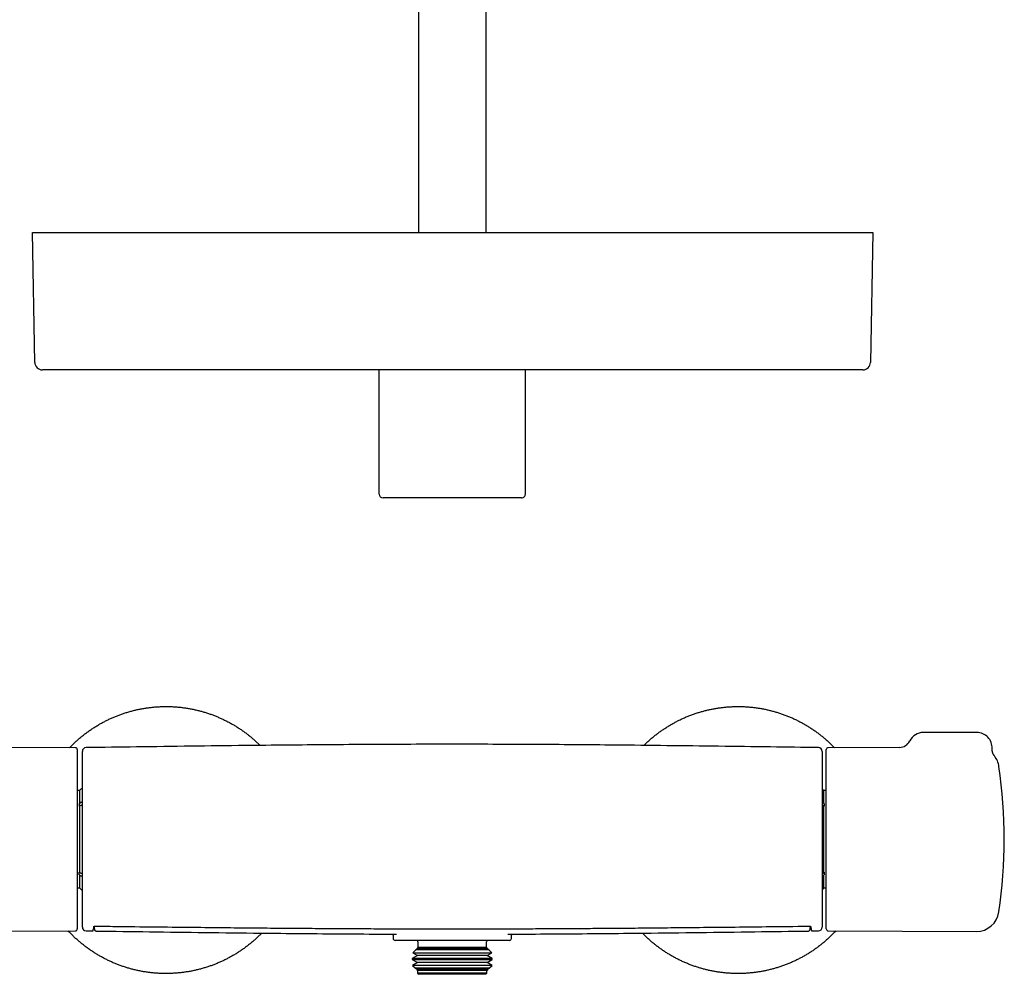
# Model space of a CAD drawing. Header units: millimetres. Extents: x 8 to 822, y 12 to 1777.
# Tile 9 of 14: x 327 to 585, y 951 to 1201. Entities that reach past the tile are written whole.
import ezdxf

# ---------------------------------------------------------------- set-up
doc = ezdxf.new("R2010")
doc.units = ezdxf.units.MM

msp = doc.modelspace()

# ---------------------------------------------------------------- linework, layer by layer
at = {"color": 7, "linetype": 'Continuous', "lineweight": 30}
for p, q in [((431.25, 1405.96), (431.25, 1145.68)), ((449.05, 1145.68), (449.05, 1405.96)), ((330.68, 1111.65), (330.09, 1145.68)), ((330.09, 1145.68), (344.08, 1145.68)), ((344.08, 1145.68), (536.39, 1145.68)), ((536.39, 1145.68), (550.39, 1145.68)), ((550.39, 1145.68), (549.8, 1111.65)), ((344.68, 1109.68), (332.68, 1109.68)), ((535.8, 1109.68), (344.68, 1109.68)), ((420.98, 1077.13), (420.98, 1109.68)), ((459.32, 1077.13), (459.32, 1109.68)), ((547.8, 1109.68), (535.8, 1109.68)), ((427.65, 1076.13), (421.99, 1076.13)), ((452.65, 1076.13), (427.65, 1076.13)), ((458.31, 1076.13), (452.65, 1076.13)), ((577.7, 1014.63), (563.7, 1014.63)), ((341.3, 1010.64), (322.57, 1010.72)), ((341.8, 1010.14), (341.8, 963.13)), ((536.16, 1010.64), (536.16, 1010.64)), ((538.2, 963.13), (538.2, 1010.14)), ((557.43, 1010.72), (538.7, 1010.64)), ((582.31, 1008.47), (582.31, 1008.47)), ((342.43, 999.38), (341.8, 999.38)), ((342.43, 999.38), (342.43, 996)), ((538.2, 999.38), (537.57, 999.38)), ((537.57, 996), (537.57, 999.38)), ((342.43, 996), (342.3, 996)), ((342.3, 996), (342.3, 995.29)), ((342.52, 995.39), (342.3, 995.39)), ((342.3, 995.29), (342.43, 995.29)), ((342.43, 995.29), (342.43, 977.98)), ((537.48, 995.39), (537.7, 995.39)), ((537.57, 996), (537.7, 996)), ((537.57, 977.98), (537.57, 995.29)), ((537.57, 995.29), (537.7, 995.29)), ((537.7, 996), (537.7, 995.29)), ((342.43, 977.98), (342.3, 977.98)), ((342.3, 977.27), (342.3, 977.98)), ((342.52, 977.87), (342.3, 977.87)), ((342.43, 977.27), (342.3, 977.27)), ((342.43, 977.27), (342.43, 973.88)), ((537.48, 977.87), (537.7, 977.87)), ((537.57, 977.98), (537.7, 977.98)), ((537.57, 973.88), (537.57, 977.27)), ((537.57, 977.27), (537.7, 977.27)), ((537.7, 977.98), (537.7, 977.27)), ((341.8, 973.88), (342.43, 973.88)), ((537.57, 973.88), (538.2, 973.88)), ((302.47, 962.46), (341.3, 962.63)), ((344.14, 962.62), (345.8, 962.6)), ((345.8, 962.6), (345.8, 962.6)), ((346.8, 962.58), (346.8, 962.58)), ((424.65, 961.2), (424.65, 960.63)), ((455.65, 960.63), (455.65, 961.21)), ((455.65, 961.21), (455.65, 961.21)), ((533.5, 962.58), (533.5, 962.58)), ((534.5, 962.6), (536.16, 962.62)), ((534.5, 962.6), (534.5, 962.6)), ((538.7, 962.63), (577.53, 962.46)), ((455.15, 960.13), (425.15, 960.13)), ((431.03, 957.93), (430.6, 957.68)), ((431.15, 958.23), (430.91, 957.99)), ((430.91, 957.99), (431.03, 957.93)), ((430.91, 957.99), (442.86, 957.99)), ((449.27, 957.93), (431.03, 957.93)), ((431.15, 959.73), (431.15, 958.23)), ((449.15, 958.23), (431.15, 958.23)), ((442.86, 957.99), (449.39, 957.99)), ((449.15, 958.23), (449.15, 959.73)), ((449.39, 957.99), (449.15, 958.23)), ((449.27, 957.93), (449.39, 957.99)), ((449.7, 957.68), (449.27, 957.93)), ((431.03, 956.13), (429.67, 955.35)), ((429.67, 955.35), (429.67, 955.11)), ((450.63, 955.35), (429.67, 955.35)), ((430.6, 957.68), (429.77, 956.85)), ((429.77, 956.85), (431.03, 956.13)), ((429.77, 956.85), (443.19, 956.85)), ((449.7, 957.68), (430.6, 957.68)), ((449.27, 956.13), (431.03, 956.13)), ((443.19, 956.85), (450.53, 956.85)), ((449.27, 956.13), (450.53, 956.85)), ((450.63, 955.35), (449.27, 956.13)), ((450.53, 956.85), (449.7, 957.68)), ((450.63, 955.11), (450.63, 955.35)), ((429.67, 955.11), (431.03, 954.33)), ((429.67, 955.11), (443.22, 955.11)), ((431.03, 954.33), (429.71, 953.57)), ((429.71, 953.57), (430.39, 952.9)), ((450.59, 953.57), (429.71, 953.57)), ((430.39, 952.9), (431.03, 952.53)), ((430.39, 952.9), (443.01, 952.9)), ((449.27, 954.33), (431.03, 954.33)), ((443.01, 952.9), (449.91, 952.9)), ((443.22, 955.11), (450.63, 955.11)), ((449.27, 954.33), (450.63, 955.11)), ((450.59, 953.57), (449.27, 954.33)), ((449.27, 952.53), (449.91, 952.9)), ((449.91, 952.9), (450.59, 953.57)), ((431.03, 952.53), (430.85, 952.43)), ((430.85, 952.43), (431.05, 952.23)), ((449.45, 952.43), (430.85, 952.43)), ((449.27, 952.53), (431.03, 952.53)), ((431.05, 952.23), (431.05, 951.53)), ((449.25, 952.23), (431.05, 952.23)), ((431.05, 951.53), (431.35, 951.23)), ((449.25, 951.53), (431.05, 951.53)), ((448.95, 951.23), (431.35, 951.23)), ((448.95, 951.23), (449.25, 951.53)), ((449.25, 952.23), (449.45, 952.43)), ((449.25, 951.53), (449.25, 952.23)), ((449.45, 952.43), (449.27, 952.53))]:
    msp.add_line(p, q, dxfattribs=at)
for centre, radius, start, end in [((332.68, 1111.68), 2, 181, 270), ((547.8, 1111.68), 2, 270, 359), ((557.42, 1013.72), 3, 270.2518, 333.8743), ((563.7, 1010.63), 4, 90, 153.8538), ((577.7, 1010.63), 4, 357.2547, 90), ((341.3, 1010.14), 0.5, 360, 89.75), ((344.15, 1009.65), 1, 90.7988, 180), ((536.15, 1009.65), 1, 359.9997, 89.2025), ((538.7, 1010.14), 0.5, 90.25, 180), ((577.56, 1004.81), 6, 8.4268, 37.6145), ((454.9, 986.63), 130, 351.5732, 8.4268), ((343.31, 998.95), 0.98, 99.533, 153.9742), ((536.69, 998.95), 0.98, 26.0258, 61.8731), ((343.31, 974.31), 0.98, 206.0258, 260.4658), ((536.69, 974.31), 0.98, 298.0722, 333.9742), ((577.56, 968.46), 6, 269.75, 351.5732), ((341.3, 963.13), 0.5, 270.25, 0), ((344.15, 963.62), 1, 179.7606, 269.2022), ((536.15, 963.62), 1, 270.7988, 0), ((538.7, 963.13), 0.5, 180, 269.75), ((425.15, 960.63), 0.5, 180, 270), ((455.15, 960.63), 0.5, 270, 0), ((430.65, 959.73), 0.5, 0, 53.1301), ((449.65, 959.73), 0.5, 126.8699, 180)]:
    msp.add_arc(centre, radius, start, end, dxfattribs=at)
for centre, start_param, end_param in [((421.99, 1077.13), 0, 1.570796), ((458.31, 1077.13), 1.570796, 3.141593)]:
    msp.add_ellipse(centre, major_axis=(-1.01, 0), ratio=0.994104, start_param=start_param, end_param=end_param, dxfattribs=at)
for points, knots in [([(339.8, 1010.64), (339.91, 1010.76), (340.24, 1011.1), (340.82, 1011.66), (341.52, 1012.32), (342.25, 1012.97), (343.01, 1013.61), (343.8, 1014.23), (344.61, 1014.83), (345.44, 1015.41), (346.28, 1015.96), (347.13, 1016.48), (347.97, 1016.97), (348.82, 1017.43), (349.68, 1017.87), (350.55, 1018.28), (351.43, 1018.67), (352.32, 1019.03), (353.22, 1019.37), (354.14, 1019.68), (355.09, 1019.98), (356.06, 1020.26), (357.04, 1020.5), (358.02, 1020.72), (359.01, 1020.91), (359.99, 1021.06), (360.96, 1021.19), (361.92, 1021.29), (362.88, 1021.37), (363.84, 1021.41), (364.8, 1021.43), (365.76, 1021.43), (366.73, 1021.4), (367.7, 1021.34), (368.69, 1021.25), (369.69, 1021.13), (370.69, 1020.98), (371.68, 1020.81), (372.67, 1020.6), (373.63, 1020.37), (374.58, 1020.12), (375.5, 1019.85), (376.41, 1019.55), (377.32, 1019.22), (378.22, 1018.87), (379.1, 1018.5), (379.98, 1018.1), (380.86, 1017.67), (381.74, 1017.21), (382.62, 1016.72), (383.48, 1016.2), (384.33, 1015.66), (385.17, 1015.09), (385.97, 1014.51), (386.75, 1013.92), (387.49, 1013.31), (388.23, 1012.69), (388.94, 1012.04), (389.45, 1011.55), (389.72, 1011.28), (389.77, 1011.23)], [0, 0, 0, 0, 0.008549, 0.025837, 0.043125, 0.060413, 0.078524, 0.096636, 0.114747, 0.132858, 0.150969, 0.169081, 0.186369, 0.203657, 0.220945, 0.238233, 0.255521, 0.272809, 0.290097, 0.307385, 0.325496, 0.343607, 0.361719, 0.37983, 0.397941, 0.416052, 0.43334, 0.450629, 0.467917, 0.485205, 0.502493, 0.519781, 0.537069, 0.554357, 0.572468, 0.590579, 0.608691, 0.626802, 0.644913, 0.663024, 0.680312, 0.6976, 0.714888, 0.732176, 0.749464, 0.766753, 0.784041, 0.801329, 0.81944, 0.837551, 0.855662, 0.873774, 0.891885, 0.909996, 0.927284, 0.944572, 0.96186, 0.979148, 0.996436, 1, 1, 1, 1]), ([(490.38, 1011.23), (490.44, 1011.29), (490.73, 1011.59), (491.28, 1012.11), (492.03, 1012.78), (492.79, 1013.42), (493.55, 1014.04), (494.32, 1014.62), (495.1, 1015.18), (495.9, 1015.71), (496.71, 1016.23), (497.54, 1016.72), (498.37, 1017.19), (499.24, 1017.65), (500.13, 1018.09), (501.05, 1018.5), (501.98, 1018.89), (502.92, 1019.26), (503.87, 1019.59), (504.81, 1019.9), (505.75, 1020.17), (506.68, 1020.41), (507.62, 1020.63), (508.56, 1020.82), (509.51, 1020.99), (510.46, 1021.13), (511.42, 1021.24), (512.39, 1021.33), (513.38, 1021.39), (514.39, 1021.43), (515.4, 1021.43), (516.41, 1021.41), (517.41, 1021.36), (518.4, 1021.28), (519.37, 1021.17), (520.33, 1021.04), (521.28, 1020.88), (522.22, 1020.7), (523.16, 1020.49), (524.09, 1020.25), (525.02, 1019.99), (525.95, 1019.7), (526.89, 1019.38), (527.84, 1019.03), (528.77, 1018.65), (529.69, 1018.24), (530.6, 1017.8), (531.48, 1017.35), (532.34, 1016.88), (533.17, 1016.39), (533.99, 1015.89), (534.79, 1015.35), (535.58, 1014.8), (536.35, 1014.23), (537.11, 1013.63), (537.86, 1013.01), (538.6, 1012.35), (539.34, 1011.66), (539.92, 1011.09), (540.25, 1010.75), (540.34, 1010.64)], [0, 0, 0, 0, 0.0044681, 0.02258, 0.0406919, 0.0588038, 0.0760925, 0.0933812, 0.11067, 0.1279587, 0.1452474, 0.1625361, 0.1798248, 0.1971135, 0.2152254, 0.2333373, 0.2514493, 0.2695612, 0.2876731, 0.305785, 0.3230737, 0.3403625, 0.3576512, 0.3749399, 0.3922286, 0.4095173, 0.426806, 0.4440947, 0.4622066, 0.4803186, 0.4984305, 0.5165424, 0.5346543, 0.5527663, 0.570055, 0.5873437, 0.6046324, 0.6219211, 0.6392098, 0.6564985, 0.6737872, 0.6910759, 0.7091878, 0.7272998, 0.7454117, 0.7635236, 0.7816355, 0.7997475, 0.8170362, 0.8343249, 0.8516136, 0.8689023, 0.886191, 0.9034797, 0.9207684, 0.9380571, 0.956169, 0.974281, 0.9923929, 1, 1, 1, 1]), ([(343.15, 963.62), (343.15, 963.62), (343.15, 963.62), (343.15, 963.65), (343.15, 963.7), (343.15, 963.78), (343.15, 963.88), (343.15, 964.01), (343.15, 964.17), (343.15, 964.35), (343.15, 964.55), (343.15, 964.78), (343.15, 965.03), (343.15, 965.32), (343.15, 965.63), (343.15, 965.96), (343.15, 966.32), (343.15, 966.7), (343.15, 967.09), (343.15, 967.51), (343.15, 967.94), (343.15, 968.4), (343.15, 968.89), (343.15, 969.4), (343.15, 969.94), (343.15, 970.49), (343.15, 971.06), (343.15, 971.63), (343.15, 972.22), (343.15, 972.83), (343.15, 973.45), (343.15, 974.09), (343.15, 974.76), (343.15, 975.44), (343.15, 976.13), (343.15, 976.84), (343.15, 977.55), (343.15, 978.27), (343.15, 978.99), (343.15, 979.71), (343.15, 980.45), (343.15, 981.19), (343.15, 981.95), (343.15, 982.73), (343.15, 983.51), (343.15, 984.29), (343.15, 985.06), (343.15, 985.84), (343.15, 986.6), (343.15, 987.36), (343.15, 988.13), (343.15, 988.9), (343.15, 989.67), (343.15, 990.45), (343.15, 991.22), (343.15, 991.99), (343.15, 992.74), (343.15, 993.49), (343.15, 994.21), (343.15, 994.93), (343.15, 995.64), (343.15, 996.34), (343.15, 997.04), (343.15, 997.74), (343.15, 998.42), (343.15, 999.09), (343.15, 999.74), (343.15, 1000.36), (343.15, 1000.97), (343.15, 1001.56), (343.15, 1002.14), (343.15, 1002.7), (343.15, 1003.25), (343.15, 1003.78), (343.15, 1004.3), (343.15, 1004.79), (343.15, 1005.26), (343.15, 1005.7), (343.15, 1006.12), (343.15, 1006.52), (343.15, 1006.89), (343.15, 1007.25), (343.15, 1007.58), (343.15, 1007.9), (343.15, 1008.19), (343.15, 1008.45), (343.15, 1008.68), (343.15, 1008.89), (343.15, 1009.07), (343.15, 1009.23), (343.15, 1009.36), (343.15, 1009.47), (343.15, 1009.56), (343.15, 1009.61), (343.15, 1009.64), (343.15, 1009.64), (343.15, 1009.64)], [0, 0, 0, 0, 0.006244, 0.016813, 0.027383, 0.037946, 0.048498, 0.059074, 0.069659, 0.080247, 0.090831, 0.101407, 0.112291, 0.123185, 0.134082, 0.144976, 0.15586, 0.166456, 0.177061, 0.187669, 0.198274, 0.20887, 0.219774, 0.230688, 0.241605, 0.252519, 0.263423, 0.274018, 0.284622, 0.295229, 0.305833, 0.316429, 0.327331, 0.338242, 0.349157, 0.360068, 0.37097, 0.381545, 0.392129, 0.402716, 0.413301, 0.423876, 0.434758, 0.445648, 0.456542, 0.467433, 0.478314, 0.488878, 0.499452, 0.510028, 0.520602, 0.531166, 0.542038, 0.552918, 0.563803, 0.574683, 0.585555, 0.596119, 0.606692, 0.617268, 0.62784, 0.638404, 0.649276, 0.660157, 0.671042, 0.681923, 0.692795, 0.703369, 0.713952, 0.724538, 0.735121, 0.745695, 0.756577, 0.767469, 0.778364, 0.789256, 0.800138, 0.810708, 0.821287, 0.831869, 0.842448, 0.853019, 0.863895, 0.87478, 0.885669, 0.896555, 0.907431, 0.918001, 0.928579, 0.93916, 0.949739, 0.960309, 0.971183, 0.982066, 0.992953, 1, 1, 1, 1]), ([(536.16, 1010.65), (531.97, 1010.71), (523.24, 1010.83), (509.99, 1011), (496.41, 1011.17), (483.8, 1011.3), (472.16, 1011.41), (461.49, 1011.48), (450.82, 1011.52), (440.08, 1011.54), (429.29, 1011.52), (418.42, 1011.47), (407.56, 1011.4), (396.69, 1011.31), (384.71, 1011.18), (371.6, 1011.02), (357.7, 1010.84), (348.55, 1010.71), (344.14, 1010.65)], [0, 0, 0, 0, 0.065587, 0.136308, 0.207029, 0.277748, 0.333312, 0.388875, 0.444438, 0.5, 0.556572, 0.613145, 0.669718, 0.726293, 0.782868, 0.856956, 0.931045, 1, 1, 1, 1]), ([(537.15, 1009.64), (537.15, 1009.64), (537.15, 1009.64), (537.15, 1009.62), (537.15, 1009.56), (537.15, 1009.48), (537.15, 1009.38), (537.15, 1009.24), (537.15, 1009.08), (537.15, 1008.9), (537.15, 1008.69), (537.15, 1008.46), (537.15, 1008.2), (537.15, 1007.92), (537.15, 1007.62), (537.15, 1007.29), (537.15, 1006.93), (537.15, 1006.55), (537.15, 1006.14), (537.15, 1005.72), (537.15, 1005.27), (537.15, 1004.81), (537.15, 1004.33), (537.15, 1003.83), (537.15, 1003.31), (537.15, 1002.77), (537.15, 1002.2), (537.15, 1001.61), (537.15, 1001.01), (537.15, 1000.38), (537.15, 999.75), (537.15, 999.11), (537.15, 998.46), (537.15, 997.8), (537.15, 997.12), (537.15, 996.43), (537.15, 995.72), (537.15, 994.99), (537.15, 994.25), (537.15, 993.51), (537.15, 992.76), (537.15, 992.01), (537.15, 991.27), (537.15, 990.51), (537.15, 989.76), (537.15, 988.99), (537.15, 988.22), (537.15, 987.43), (537.15, 986.64), (537.15, 985.86), (537.15, 985.08), (537.15, 984.31), (537.15, 983.55), (537.15, 982.79), (537.15, 982.04), (537.15, 981.29), (537.15, 980.53), (537.15, 979.78), (537.15, 979.03), (537.15, 978.29), (537.15, 977.57), (537.15, 976.86), (537.15, 976.17), (537.15, 975.5), (537.15, 974.83), (537.15, 974.17), (537.15, 973.53), (537.15, 972.88), (537.15, 972.26), (537.15, 971.65), (537.15, 971.07), (537.15, 970.51), (537.15, 969.97), (537.15, 969.45), (537.15, 968.95), (537.15, 968.46), (537.15, 967.99), (537.15, 967.54), (537.15, 967.11), (537.15, 966.71), (537.15, 966.33), (537.15, 965.97), (537.15, 965.65), (537.15, 965.35), (537.15, 965.07), (537.15, 964.81), (537.15, 964.57), (537.15, 964.36), (537.15, 964.18), (537.15, 964.02), (537.15, 963.89), (537.15, 963.78), (537.15, 963.7), (537.15, 963.65), (537.15, 963.62), (537.15, 963.62), (537.15, 963.62)], [0, 0, 0, 0, 0.006312, 0.016892, 0.02747, 0.038039, 0.048913, 0.059796, 0.070682, 0.081566, 0.092439, 0.103008, 0.113586, 0.124167, 0.134745, 0.145314, 0.15619, 0.167076, 0.177965, 0.188851, 0.199728, 0.210301, 0.220883, 0.231468, 0.24205, 0.252624, 0.263506, 0.274397, 0.285292, 0.296184, 0.307066, 0.31763, 0.328202, 0.338778, 0.34935, 0.359914, 0.370785, 0.381666, 0.392549, 0.40343, 0.414301, 0.424866, 0.43544, 0.446016, 0.45659, 0.467155, 0.478025, 0.488905, 0.499788, 0.510667, 0.521537, 0.532113, 0.542697, 0.553284, 0.563868, 0.574444, 0.585324, 0.596214, 0.607107, 0.617997, 0.628877, 0.639471, 0.650074, 0.660681, 0.671284, 0.681878, 0.69278, 0.703692, 0.714606, 0.725517, 0.736419, 0.747014, 0.757618, 0.768224, 0.778828, 0.789423, 0.800328, 0.811242, 0.822159, 0.833073, 0.843977, 0.854552, 0.865136, 0.875723, 0.886307, 0.896882, 0.907766, 0.918659, 0.929556, 0.94045, 0.951334, 0.961885, 0.972449, 0.983018, 0.993586, 1, 1, 1, 1]), ([(582.31, 1008.47), (582.31, 1008.47), (582.28, 1008.51), (582.23, 1008.58), (582.15, 1008.7), (582.09, 1008.81), (582.03, 1008.92), (581.97, 1009.03), (581.92, 1009.16), (581.87, 1009.28), (581.82, 1009.42), (581.78, 1009.55), (581.75, 1009.69), (581.73, 1009.83), (581.71, 1009.97), (581.7, 1010.11), (581.69, 1010.25), (581.69, 1010.36), (581.69, 1010.42), (581.7, 1010.44)], [0, 0, 0, 0, 0.003931, 0.067754, 0.135339, 0.192357, 0.252034, 0.314153, 0.377836, 0.442579, 0.508062, 0.574073, 0.640475, 0.707173, 0.774098, 0.841204, 0.908454, 0.975821, 1, 1, 1, 1]), ([(343.15, 996.38), (343.15, 996.38), (343.09, 996.37), (342.99, 996.35), (342.83, 996.3), (342.7, 996.24), (342.58, 996.16), (342.49, 996.07), (342.45, 996.02), (342.43, 996)], [0, 0, 0, 0, 0.002932, 0.180067, 0.357306, 0.534546, 0.711839, 0.889132, 1, 1, 1, 1]), ([(342.43, 995.29), (342.46, 995.32), (342.51, 995.39), (342.62, 995.48), (342.75, 995.56), (342.89, 995.61), (343.03, 995.65), (343.11, 995.66), (343.15, 995.67)], [0, 0, 0, 0, 0.177302, 0.354603, 0.532154, 0.709704, 0.887162, 1, 1, 1, 1]), ([(537.57, 996), (537.54, 996.03), (537.49, 996.1), (537.38, 996.19), (537.27, 996.26), (537.18, 996.29), (537.15, 996.3)], [0, 0, 0, 0, 0.269673, 0.539345, 0.809026, 1, 1, 1, 1]), ([(537.15, 995.6), (537.15, 995.59), (537.21, 995.58), (537.3, 995.53), (537.42, 995.45), (537.51, 995.37), (537.55, 995.31), (537.57, 995.29)], [0, 0, 0, 0, 0.025195, 0.294113, 0.563111, 0.832111, 1, 1, 1, 1]), ([(343.15, 977.6), (343.15, 977.6), (343.09, 977.6), (342.99, 977.63), (342.83, 977.67), (342.7, 977.74), (342.58, 977.82), (342.49, 977.9), (342.45, 977.96), (342.43, 977.98)], [0, 0, 0, 0, 0.003038, 0.180281, 0.35752, 0.53476, 0.712053, 0.889347, 1, 1, 1, 1]), ([(343.15, 976.89), (343.15, 976.89), (343.09, 976.9), (342.99, 976.92), (342.83, 976.97), (342.7, 977.03), (342.58, 977.11), (342.49, 977.19), (342.45, 977.25), (342.43, 977.27)], [0, 0, 0, 0, 0.003038, 0.180281, 0.35752, 0.53476, 0.712053, 0.889347, 1, 1, 1, 1]), ([(537.15, 977.67), (537.15, 977.67), (537.21, 977.69), (537.3, 977.74), (537.42, 977.82), (537.51, 977.9), (537.55, 977.96), (537.57, 977.98)], [0, 0, 0, 0, 0.025195, 0.294113, 0.563111, 0.832111, 1, 1, 1, 1]), ([(537.15, 976.96), (537.15, 976.97), (537.21, 976.98), (537.3, 977.03), (537.42, 977.11), (537.51, 977.19), (537.55, 977.25), (537.57, 977.27)], [0, 0, 0, 0, 0.025195, 0.294113, 0.563111, 0.832111, 1, 1, 1, 1]), ([(345.8, 962.6), (345.81, 962.6), (345.83, 962.6), (345.86, 962.6), (345.9, 962.62), (345.92, 962.63), (345.94, 962.65), (345.96, 962.67), (345.97, 962.69), (345.98, 962.7), (345.99, 962.72), (345.99, 962.73), (346, 962.75), (346, 962.76), (346, 962.77), (346.01, 962.79), (346.01, 962.82), (346.01, 962.85), (346.02, 962.89), (346.02, 962.94), (346.02, 963), (346.03, 963.07), (346.03, 963.12), (346.03, 963.16), (346.03, 963.17)], [0, 0, 0, 0, 0.007562, 0.018479, 0.028986, 0.039254, 0.049487, 0.059957, 0.071091, 0.083471, 0.097837, 0.115159, 0.136797, 0.164814, 0.202697, 0.257468, 0.34962, 0.454149, 0.553484, 0.658852, 0.7608, 0.861214, 0.9609, 1, 1, 1, 1]), ([(346.05, 963.65), (346.04, 963.59), (346.04, 963.47), (346.04, 963.31), (346.03, 963.22), (346.03, 963.18)], [0, 0, 0, 0, 0.333237, 0.666618, 1, 1, 1, 1]), ([(346.05, 963.64), (346.05, 963.64), (346.05, 963.64), (346.05, 963.64), (346.05, 963.65), (346.06, 963.66), (346.07, 963.68), (346.09, 963.7), (346.11, 963.72), (346.13, 963.74), (346.16, 963.76), (346.19, 963.78), (346.23, 963.79), (346.27, 963.81), (346.31, 963.82), (346.35, 963.83), (346.39, 963.84), (346.43, 963.85), (346.47, 963.85), (346.5, 963.86), (346.53, 963.86), (346.54, 963.86), (346.54, 963.86)], [0, 0, 0, 0, 0.0205993, 0.1072763, 0.1877405, 0.2636232, 0.3438809, 0.4122569, 0.4812629, 0.5502456, 0.611236, 0.6669156, 0.7190216, 0.7743793, 0.8187873, 0.8571009, 0.8907318, 0.9208241, 0.9485131, 0.9728134, 0.9983256, 1, 1, 1, 1]), ([(346.24, 963.8), (346.24, 963.8), (346.24, 963.75), (346.25, 963.67), (346.26, 963.56), (346.26, 963.45), (346.27, 963.36), (346.28, 963.27), (346.29, 963.18), (346.29, 963.13), (346.3, 963.08), (346.3, 963.05), (346.3, 963.03), (346.3, 963.03)], [0, 0, 0, 0, 0.003261, 0.129147, 0.255331, 0.381953, 0.509212, 0.637408, 0.767009, 0.873859, 0.941223, 0.989218, 1, 1, 1, 1]), ([(346.3, 963.03), (346.3, 963.03), (346.31, 963.02), (346.31, 963.01), (346.31, 962.99), (346.31, 962.97), (346.32, 962.95), (346.33, 962.93), (346.34, 962.9), (346.35, 962.88), (346.36, 962.85), (346.38, 962.82), (346.4, 962.78), (346.43, 962.75), (346.47, 962.71), (346.51, 962.68), (346.55, 962.65), (346.6, 962.62), (346.66, 962.6), (346.72, 962.59), (346.76, 962.58), (346.79, 962.58), (346.8, 962.58)], [0, 0, 0, 0, 0.101879, 0.23173, 0.294491, 0.358915, 0.418563, 0.468937, 0.512875, 0.552543, 0.589741, 0.625994, 0.662259, 0.69934, 0.737715, 0.777322, 0.817819, 0.858859, 0.900203, 0.941711, 0.987341, 1, 1, 1, 1]), ([(346.55, 963.86), (348.29, 963.84), (353.46, 963.77), (361.7, 963.68), (370.86, 963.58), (379.03, 963.5), (386.39, 963.42), (393.19, 963.36), (399.56, 963.31), (405.8, 963.27), (411.94, 963.23), (418.01, 963.2), (423.8, 963.18), (429.37, 963.16), (434.74, 963.15), (439.94, 963.15), (445.04, 963.15), (450.12, 963.16), (455.31, 963.17), (460.65, 963.19), (466.16, 963.22), (471.89, 963.25), (477.84, 963.29), (484.08, 963.34), (490.66, 963.39), (497.65, 963.46), (505.2, 963.54), (513.52, 963.62), (523.08, 963.73), (529.95, 963.81), (533.71, 963.86), (533.75, 963.86)], [0, 0, 0, 0, 0.0279571, 0.0829257, 0.1319782, 0.1748285, 0.213819, 0.24991, 0.283775, 0.3158628, 0.3498721, 0.382199, 0.4130889, 0.4427719, 0.4714205, 0.4991679, 0.5261194, 0.5530176, 0.5806746, 0.609165, 0.6385963, 0.6691019, 0.7008514, 0.7340662, 0.7690453, 0.8062095, 0.8461851, 0.8899785, 0.9396397, 0.999354, 1, 1, 1, 1]), ([(533.5, 962.58), (533.51, 962.58), (533.54, 962.58), (533.58, 962.59), (533.64, 962.6), (533.7, 962.62), (533.75, 962.65), (533.79, 962.68), (533.83, 962.71), (533.86, 962.74), (533.89, 962.78), (533.91, 962.81), (533.93, 962.84), (533.95, 962.87), (533.96, 962.89), (533.97, 962.92), (533.98, 962.94), (533.98, 962.96), (533.99, 962.98), (533.99, 963), (533.99, 963), (533.99, 963.02), (533.99, 963.03), (534, 963.03)], [0, 0, 0, 0, 0.01489, 0.058346, 0.100642, 0.141878, 0.182108, 0.221331, 0.259487, 0.296482, 0.332302, 0.367191, 0.401778, 0.436955, 0.473688, 0.513394, 0.557728, 0.608701, 0.668878, 0.741741, 0.790468, 0.837613, 1, 1, 1, 1]), ([(533.75, 963.86), (533.77, 963.86), (533.79, 963.86), (533.83, 963.85), (533.87, 963.85), (533.91, 963.84), (533.95, 963.83), (533.99, 963.82), (534.02, 963.81), (534.06, 963.8), (534.1, 963.78), (534.13, 963.76), (534.16, 963.74), (534.18, 963.73), (534.21, 963.71), (534.23, 963.68), (534.24, 963.67), (534.25, 963.65), (534.25, 963.65), (534.25, 963.64), (534.25, 963.64), (534.25, 963.64)], [0, 0, 0, 0, 0.025416, 0.050996, 0.078658, 0.109025, 0.142801, 0.180319, 0.221532, 0.269544, 0.320695, 0.375031, 0.433875, 0.499103, 0.573843, 0.643675, 0.714578, 0.791511, 0.870196, 0.95395, 1, 1, 1, 1]), ([(534, 963.03), (534, 963.04), (534, 963.05), (534, 963.08), (534.01, 963.13), (534.01, 963.18), (534.02, 963.25), (534.03, 963.33), (534.03, 963.43), (534.04, 963.54), (534.05, 963.65), (534.05, 963.74), (534.06, 963.79), (534.06, 963.8)], [0, 0, 0, 0, 0.023429, 0.064584, 0.127631, 0.2266, 0.330052, 0.462284, 0.592245, 0.720639, 0.848016, 0.974711, 1, 1, 1, 1]), ([(534.26, 963.27), (534.26, 963.27), (534.26, 963.32), (534.26, 963.45), (534.25, 963.58), (534.25, 963.65)], [0, 0, 0, 0, 0.04133, 0.520859, 1, 1, 1, 1]), ([(534.26, 963.26), (534.27, 963.24), (534.27, 963.2), (534.27, 963.13), (534.27, 963.06), (534.28, 963), (534.28, 962.94), (534.28, 962.89), (534.29, 962.85), (534.29, 962.81), (534.29, 962.79), (534.3, 962.77), (534.3, 962.75), (534.3, 962.74), (534.31, 962.72), (534.32, 962.71), (534.32, 962.69), (534.34, 962.67), (534.35, 962.66), (534.37, 962.64), (534.4, 962.62), (534.43, 962.61), (534.47, 962.6), (534.49, 962.6), (534.5, 962.6)], [0, 0, 0, 0, 0.052122, 0.141169, 0.230256, 0.31951, 0.40914, 0.4995, 0.591288, 0.686167, 0.789692, 0.832985, 0.865663, 0.888088, 0.906239, 0.921008, 0.933417, 0.944283, 0.954259, 0.963842, 0.973343, 0.982872, 0.992447, 1, 1, 1, 1]), ([(390.16, 962.03), (390.11, 961.98), (389.84, 961.69), (389.33, 961.2), (388.63, 960.54), (387.9, 959.89), (387.14, 959.25), (386.35, 958.63), (385.54, 958.03), (384.71, 957.45), (383.87, 956.9), (383.02, 956.38), (382.18, 955.89), (381.33, 955.43), (380.47, 954.99), (379.6, 954.58), (378.72, 954.2), (377.83, 953.83), (376.93, 953.49), (376.01, 953.18), (375.06, 952.88), (374.09, 952.61), (373.11, 952.36), (372.13, 952.14), (371.14, 951.95), (370.16, 951.8), (369.19, 951.67), (368.23, 951.57), (367.27, 951.5), (366.31, 951.45), (365.35, 951.43), (364.38, 951.43), (363.42, 951.47), (362.45, 951.52), (361.46, 951.61), (360.46, 951.73), (359.46, 951.88), (358.47, 952.05), (357.48, 952.26), (356.51, 952.49), (355.57, 952.74), (354.65, 953.01), (353.73, 953.31), (352.83, 953.64), (351.93, 953.99), (351.04, 954.36), (350.17, 954.76), (349.29, 955.19), (348.41, 955.65), (347.53, 956.14), (346.67, 956.66), (345.82, 957.2), (344.98, 957.77), (344.18, 958.35), (343.4, 958.94), (342.65, 959.55), (341.92, 960.17), (341.21, 960.82), (340.52, 961.49), (339.92, 962.09), (339.56, 962.47), (339.42, 962.62)], [0, 0, 0, 0, 0.003799, 0.020746, 0.037694, 0.054641, 0.072396, 0.09015, 0.107905, 0.125659, 0.143413, 0.161168, 0.178115, 0.195063, 0.21201, 0.228958, 0.245905, 0.262853, 0.2798, 0.296747, 0.314502, 0.332256, 0.350011, 0.367765, 0.38552, 0.403274, 0.420221, 0.437169, 0.454116, 0.471064, 0.488011, 0.504959, 0.521906, 0.538854, 0.556608, 0.574362, 0.592117, 0.609871, 0.627626, 0.64538, 0.662328, 0.679275, 0.696223, 0.71317, 0.730117, 0.747065, 0.764012, 0.78096, 0.798714, 0.816469, 0.834223, 0.851978, 0.869732, 0.887486, 0.904434, 0.921381, 0.938329, 0.955276, 0.972224, 0.989171, 1, 1, 1, 1]), ([(346.8, 962.58), (351.46, 962.52), (360.96, 962.39), (375.29, 962.2), (388.59, 962.04), (400.67, 961.92), (411.55, 961.84), (419.85, 961.78), (424.51, 961.77), (425.55, 961.77)], [0, 0, 0, 0, 0.177565, 0.361764, 0.545959, 0.684103, 0.822245, 0.960385, 1, 1, 1, 1]), ([(424.45, 961.77), (424.45, 961.76), (424.47, 961.75), (424.5, 961.71), (424.53, 961.65), (424.56, 961.59), (424.59, 961.52), (424.62, 961.44), (424.64, 961.36), (424.65, 961.28), (424.65, 961.23), (424.65, 961.2)], [0, 0, 0, 0, 0.04776, 0.160064, 0.28133, 0.402275, 0.523169, 0.644315, 0.765779, 0.887368, 1, 1, 1, 1]), ([(454.74, 961.77), (455.78, 961.77), (460.45, 961.78), (468.74, 961.84), (479.62, 961.92), (491.71, 962.04), (505.01, 962.2), (519.34, 962.39), (528.84, 962.52), (533.5, 962.58)], [0, 0, 0, 0, 0.039621, 0.17776, 0.315901, 0.454044, 0.638239, 0.822436, 1, 1, 1, 1]), ([(455.65, 961.21), (455.65, 961.22), (455.65, 961.26), (455.66, 961.33), (455.67, 961.41), (455.69, 961.49), (455.72, 961.56), (455.75, 961.62), (455.79, 961.68), (455.82, 961.73), (455.84, 961.76), (455.85, 961.77)], [0, 0, 0, 0, 0.062749, 0.183966, 0.304541, 0.42402, 0.542234, 0.659252, 0.775406, 0.891275, 1, 1, 1, 1]), ([(540.72, 962.62), (540.58, 962.47), (540.22, 962.07), (539.6, 961.45), (538.87, 960.75), (538.12, 960.08), (537.36, 959.44), (536.6, 958.83), (535.83, 958.24), (535.05, 957.68), (534.25, 957.15), (533.44, 956.63), (532.61, 956.14), (531.77, 955.67), (530.91, 955.21), (530.02, 954.78), (529.1, 954.36), (528.17, 953.97), (527.23, 953.6), (526.28, 953.27), (525.33, 952.96), (524.4, 952.69), (523.47, 952.45), (522.53, 952.23), (521.59, 952.04), (520.64, 951.87), (519.69, 951.73), (518.73, 951.62), (517.76, 951.53), (516.77, 951.47), (515.76, 951.43), (514.75, 951.43), (513.74, 951.45), (512.74, 951.5), (511.75, 951.58), (510.77, 951.69), (509.82, 951.82), (508.87, 951.98), (507.93, 952.16), (506.99, 952.37), (506.06, 952.61), (505.13, 952.87), (504.2, 953.16), (503.26, 953.48), (502.31, 953.83), (501.38, 954.22), (500.46, 954.62), (499.55, 955.06), (498.66, 955.51), (497.81, 955.98), (496.98, 956.47), (496.16, 956.98), (495.36, 957.51), (494.57, 958.06), (493.8, 958.63), (493.04, 959.23), (492.29, 959.85), (491.55, 960.51), (490.81, 961.2), (490.29, 961.71), (490.02, 961.99), (489.99, 962.03)], [0, 0, 0, 0, 0.010905, 0.02866, 0.046415, 0.064171, 0.081926, 0.098875, 0.115823, 0.132771, 0.14972, 0.166668, 0.183616, 0.200565, 0.217513, 0.235268, 0.253024, 0.270779, 0.288534, 0.30629, 0.324045, 0.340993, 0.357942, 0.37489, 0.391838, 0.408787, 0.425735, 0.442684, 0.459632, 0.477387, 0.495143, 0.512898, 0.530653, 0.548409, 0.566164, 0.583112, 0.600061, 0.617009, 0.633957, 0.650906, 0.667854, 0.684802, 0.701751, 0.719506, 0.737261, 0.755017, 0.772772, 0.790528, 0.808283, 0.825231, 0.84218, 0.859128, 0.876076, 0.893025, 0.909973, 0.926921, 0.94387, 0.961625, 0.97938, 0.997136, 1, 1, 1, 1])]:
    msp.add_open_spline(points, degree=3, knots=knots, dxfattribs=at)

doc.saveas('drawing.dxf')
